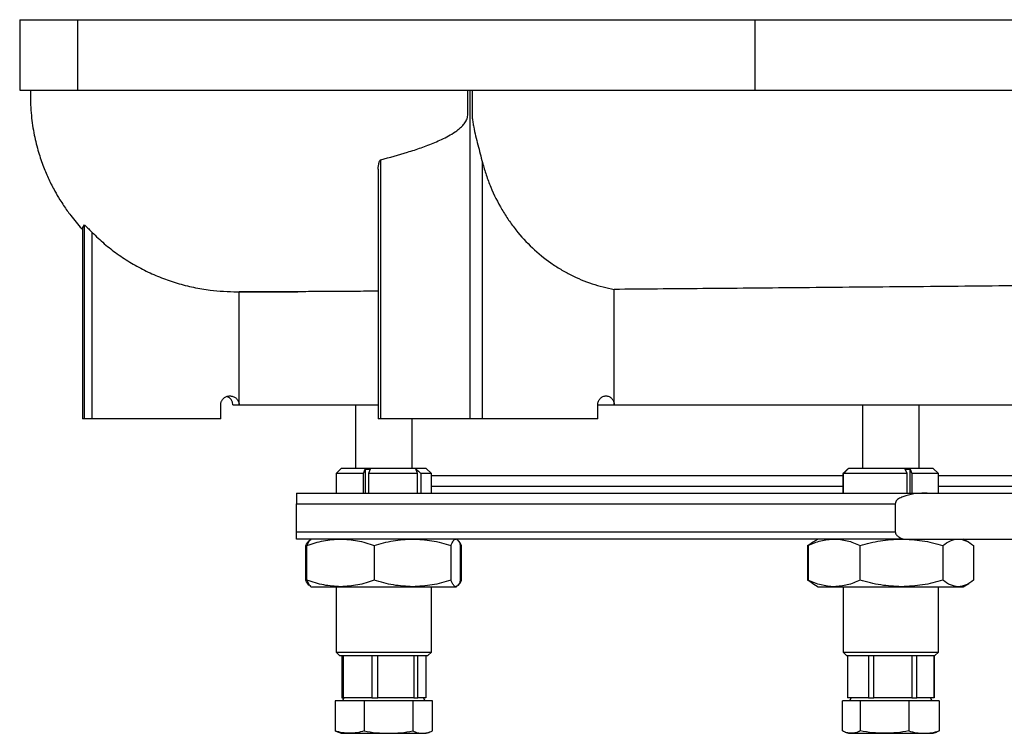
# Model space of a CAD drawing. Extents: x 4262 to 5625, y 3282 to 5186.
# Tile 1 of 14: x 4262 to 4541, y 3365 to 3567. Entities that reach past the tile are written whole.
import ezdxf

# ---------------------------------------------------------------- set-up
doc = ezdxf.new("R2010")
doc.units = 0
doc.header["$LTSCALE"] = 10
doc.header["$MEASUREMENT"] = 0
doc.layers.get('0').update_dxf_attribs({"linetype": 'CONTINUOUS'})

msp = doc.modelspace()

# ---------------------------------------------------------------- linework, layer by layer
at = {"color": 7, "linetype": 'Continuous'}
for p, q in [((4262.33, 3567.27), (4262.33, 3547.27)), ((4262.33, 3567.27), (4278.69, 3567.27)), ((4278.69, 3567.27), (4470.3, 3567.27)), ((4278.69, 3567.27), (4278.69, 3547.27)), ((4470.3, 3567.27), (4833.36, 3567.27)), ((4470.3, 3567.27), (4470.3, 3547.27)), ((4262.33, 3547.27), (4278.69, 3547.27)), ((4278.69, 3547.27), (4470.3, 3547.27)), ((4389.73, 3454.27), (4389.73, 3547.27)), ((4470.3, 3547.27), (4588.04, 3547.27)), ((4364.53, 3454.27), (4364.53, 3527.62)), ((4393.24, 3454.27), (4393.24, 3526.82)), ((4363.76, 3524.78), (4363.76, 3454.27)), ((4280.14, 3508.25), (4280.62, 3509.16)), ((4280.62, 3454.27), (4280.62, 3509.16)), ((4280.13, 3508.25), (4280.13, 3454.27)), ((4282.84, 3454.27), (4282.84, 3507.04)), ((4323.82, 3490.23), (4324.67, 3490.23)), ((4324.16, 3490.23), (4324.39, 3490.22)), ((4324.39, 3458.27), (4324.39, 3490.22)), ((4430.49, 3458.27), (4430.49, 3490.92)), ((4319.21, 3454.27), (4319.21, 3458.27)), ((4322.63, 3458.27), (4324.39, 3458.27)), ((4324.39, 3458.27), (4363.76, 3458.27)), ((4357.31, 3458.27), (4357.31, 3440.27)), ((4425.85, 3454.27), (4425.85, 3458.27)), ((4425.85, 3458.27), (4430.49, 3458.27)), ((4430.49, 3458.27), (4578.44, 3458.27)), ((4500.72, 3458.27), (4500.72, 3440.27)), ((4516.72, 3440.27), (4516.72, 3458.27)), ((4280.62, 3454.27), (4280.13, 3454.27)), ((4282.84, 3454.27), (4280.62, 3454.27)), ((4319.21, 3454.27), (4282.84, 3454.27)), ((4364.53, 3454.27), (4363.76, 3454.27)), ((4389.73, 3454.27), (4364.53, 3454.27)), ((4373.31, 3440.27), (4373.31, 3454.27)), ((4393.24, 3454.27), (4389.73, 3454.27)), ((4425.85, 3454.27), (4393.24, 3454.27)), ((4353.31, 3440.27), (4351.81, 3438.77)), ((4365.31, 3440.27), (4353.31, 3440.27)), ((4359.59, 3438.77), (4360.07, 3440.06)), ((4360.07, 3440.06), (4361.46, 3440.06)), ((4360.07, 3440.06), (4360.07, 3433.27)), ((4361.46, 3440.06), (4360.98, 3438.77)), ((4377.31, 3440.27), (4365.31, 3440.27)), ((4374.84, 3438.77), (4374.37, 3440.09)), ((4378.81, 3438.77), (4377.31, 3440.27)), ((4495.22, 3438.77), (4496.56, 3440.09)), ((4496.72, 3440.27), (4495.26, 3438.8)), ((4508.72, 3440.27), (4496.72, 3440.27)), ((4520.72, 3440.27), (4508.72, 3440.27)), ((4512.81, 3440.06), (4514.19, 3440.06)), ((4513.32, 3438.77), (4512.81, 3440.06)), ((4514.19, 3440.06), (4514.7, 3438.77)), ((4514.19, 3433.27), (4514.19, 3440.06)), ((4522.19, 3438.8), (4520.72, 3440.27)), ((4351.81, 3438.77), (4351.81, 3433.27)), ((4359.59, 3438.77), (4351.81, 3438.77)), ((4359.59, 3433.27), (4359.59, 3438.77)), ((4374.84, 3438.77), (4360.98, 3438.77)), ((4360.98, 3438.77), (4360.98, 3433.27)), ((4374.84, 3433.27), (4374.84, 3438.77)), ((4378.81, 3438.77), (4375.84, 3438.77)), ((4375.84, 3438.77), (4375.84, 3433.27)), ((4378.81, 3433.27), (4378.81, 3438.77)), ((4378.81, 3438.27), (4495.22, 3438.27)), ((4495.22, 3433.27), (4495.22, 3438.77)), ((4513.32, 3438.77), (4495.3, 3438.77)), ((4495.3, 3438.77), (4495.3, 3433.27)), ((4513.32, 3433.27), (4513.32, 3438.77)), ((4522.22, 3438.77), (4514.7, 3438.77)), ((4514.7, 3438.77), (4514.7, 3433.27)), ((4522.22, 3438.77), (4522.19, 3438.8)), ((4522.22, 3433.27), (4522.22, 3438.77)), ((4522.22, 3438.27), (4610.13, 3438.27)), ((4378.81, 3435.27), (4495.22, 3435.27)), ((4522.22, 3435.27), (4610.13, 3435.27)), ((4518.98, 3433.27), (4701.29, 3433.27)), ((4340.63, 3422.27), (4340.63, 3430.27)), ((4340.63, 3430.27), (4510, 3430.27)), ((4510, 3430.27), (4510, 3422.27)), ((4340.63, 3422.27), (4510, 3422.27)), ((4512.22, 3420.27), (4340.63, 3420.27)), ((4344.62, 3420.16), (4344.53, 3420.11)), ((4344.81, 3420.27), (4344.62, 3420.16)), ((4385.99, 3420.16), (4385.81, 3420.27)), ((4488.22, 3420.27), (4486.65, 3419.36)), ((4512.22, 3420.27), (4708.05, 3420.27)), ((4530.8, 3419.36), (4529.22, 3420.27)), ((4343.29, 3408.6), (4343.29, 3418.44)), ((4343.59, 3408.6), (4343.59, 3418.44)), ((4362.62, 3418.44), (4362.62, 3408.6)), ((4384.33, 3418.44), (4384.33, 3408.6)), ((4386.97, 3418.54), (4387.33, 3418.44)), ((4387.02, 3408.6), (4387.02, 3418.44)), ((4387.33, 3408.6), (4387.33, 3418.44)), ((4485.21, 3418.44), (4486.37, 3419.11)), ((4485.21, 3418.44), (4485.21, 3408.6)), ((4486.69, 3419.29), (4485.31, 3418.44)), ((4485.31, 3418.44), (4485.31, 3408.6)), ((4486.65, 3419.36), (4486.33, 3419.18)), ((4500.04, 3408.6), (4500.04, 3418.44)), ((4523.45, 3418.44), (4523.45, 3408.6)), ((4532.14, 3418.44), (4532.14, 3408.6)), ((4532.24, 3408.6), (4532.24, 3418.44)), ((4344.53, 3406.93), (4344.62, 3406.87)), ((4344.62, 3406.87), (4344.81, 3406.77)), ((4344.81, 3406.77), (4353.1, 3406.77)), ((4351.81, 3406.77), (4351.81, 3388.27)), ((4353.1, 3406.77), (4373.47, 3406.77)), ((4373.47, 3406.77), (4385.67, 3406.77)), ((4378.81, 3388.27), (4378.81, 3406.77)), ((4385.94, 3406.96), (4385.67, 3406.77)), ((4385.67, 3406.77), (4385.81, 3406.77)), ((4385.81, 3406.77), (4385.99, 3406.87)), ((4387.33, 3408.6), (4387.07, 3408.52)), ((4486.37, 3407.93), (4485.21, 3408.6)), ((4485.31, 3408.6), (4486.69, 3407.74)), ((4486.33, 3407.86), (4486.65, 3407.68)), ((4486.65, 3407.68), (4488.22, 3406.77)), ((4488.22, 3406.77), (4492.67, 3406.77)), ((4492.67, 3406.77), (4511.74, 3406.77)), ((4495.22, 3406.77), (4495.22, 3388.27)), ((4511.74, 3406.77), (4527.79, 3406.77)), ((4522.22, 3388.27), (4522.22, 3406.77)), ((4527.79, 3406.77), (4529.22, 3406.77)), ((4529.22, 3406.77), (4530.8, 3407.68)), ((4351.81, 3388.27), (4352.81, 3387.27)), ((4351.81, 3388.27), (4378.81, 3388.27)), ((4352.81, 3387.27), (4377.81, 3387.27)), ((4353.43, 3387.27), (4353.43, 3375.27)), ((4353.95, 3375.27), (4353.95, 3387.27)), ((4361.97, 3387.27), (4361.97, 3375.27)), ((4363.6, 3375.27), (4363.6, 3387.27)), ((4373.85, 3387.27), (4373.85, 3375.27)), ((4374.96, 3375.27), (4374.96, 3387.27)), ((4377.18, 3387.27), (4377.18, 3375.27)), ((4377.81, 3387.27), (4378.81, 3388.27)), ((4495.22, 3388.27), (4496.22, 3387.27)), ((4495.22, 3388.27), (4522.22, 3388.27)), ((4496.22, 3387.27), (4521.22, 3387.27)), ((4496.47, 3387.27), (4496.47, 3375.27)), ((4496.56, 3375.27), (4496.56, 3387.27)), ((4502.45, 3387.27), (4502.45, 3375.27)), ((4503.94, 3375.27), (4503.94, 3387.27)), ((4514.7, 3387.27), (4514.7, 3375.27)), ((4516.1, 3375.27), (4516.1, 3387.27)), ((4520.97, 3375.27), (4520.97, 3387.27)), ((4520.97, 3387.27), (4520.97, 3375.27)), ((4521.22, 3387.27), (4522.22, 3388.27)), ((4351.54, 3374.47), (4351.54, 3365.94)), ((4359.79, 3374.47), (4351.54, 3374.47)), ((4353.43, 3375.27), (4353.95, 3375.27)), ((4354.06, 3375.27), (4353.6, 3374.47)), ((4356.22, 3375.27), (4353.95, 3375.27)), ((4359.7, 3375.27), (4356.22, 3375.27)), ((4361.97, 3375.27), (4359.7, 3375.27)), ((4359.79, 3374.47), (4359.79, 3365.94)), ((4373.55, 3374.47), (4359.79, 3374.47)), ((4361.97, 3375.27), (4363.6, 3375.27)), ((4366.51, 3375.27), (4363.6, 3375.27)), ((4370.94, 3375.27), (4366.51, 3375.27)), ((4373.85, 3375.27), (4370.94, 3375.27)), ((4373.55, 3374.47), (4373.55, 3365.94)), ((4379.07, 3374.47), (4373.55, 3374.47)), ((4373.85, 3375.27), (4374.96, 3375.27)), ((4375.59, 3375.27), (4374.96, 3375.27)), ((4376.55, 3375.27), (4375.59, 3375.27)), ((4377.01, 3374.47), (4376.55, 3375.27)), ((4377.18, 3375.27), (4376.55, 3375.27)), ((4379.07, 3365.94), (4379.07, 3374.47)), ((4495.02, 3365.94), (4495.02, 3374.47)), ((4500.1, 3374.47), (4495.02, 3374.47)), ((4496.56, 3375.27), (4496.47, 3375.27)), ((4498.23, 3375.27), (4496.56, 3375.27)), ((4497.48, 3375.27), (4497.02, 3374.47)), ((4500.78, 3375.27), (4498.23, 3375.27)), ((4513.81, 3374.47), (4500.1, 3374.47)), ((4500.1, 3374.47), (4500.1, 3365.94)), ((4502.45, 3375.27), (4500.78, 3375.27)), ((4502.45, 3375.27), (4503.94, 3375.27)), ((4506.99, 3375.27), (4503.94, 3375.27)), ((4511.65, 3375.27), (4506.99, 3375.27)), ((4514.7, 3375.27), (4511.65, 3375.27)), ((4513.81, 3374.47), (4513.81, 3365.94)), ((4522.43, 3374.47), (4513.81, 3374.47)), ((4514.7, 3375.27), (4516.1, 3375.27)), ((4517.48, 3375.27), (4516.1, 3375.27)), ((4519.59, 3375.27), (4517.48, 3375.27)), ((4520.97, 3375.27), (4519.59, 3375.27)), ((4520.43, 3374.47), (4519.97, 3375.27)), ((4522.43, 3374.47), (4522.43, 3365.94)), ((4351.54, 3365.94), (4352.22, 3365.7)), ((4352.21, 3365.67), (4353.31, 3365.27)), ((4353.31, 3365.27), (4355.66, 3365.27)), ((4355.66, 3365.27), (4366.67, 3365.27)), ((4366.67, 3365.27), (4376.31, 3365.27)), ((4376.31, 3365.27), (4377.31, 3365.27)), ((4377.31, 3365.27), (4378.4, 3365.67)), ((4495.81, 3365.6), (4496.72, 3365.27)), ((4496.72, 3365.27), (4497.56, 3365.27)), ((4497.56, 3365.27), (4506.96, 3365.27)), ((4506.96, 3365.27), (4518.12, 3365.27)), ((4518.12, 3365.27), (4520.72, 3365.27)), ((4520.72, 3365.27), (4521.63, 3365.6)), ((4522.43, 3365.94), (4521.62, 3365.63))]:
    msp.add_line(p, q, dxfattribs=at)
msp.add_arc((4320.13, 3458.27), 2.5, 0, 70.6418, dxfattribs=at)
for points, knots in [([(4265.38, 3547.27), (4265.37, 3546.9), (4265.37, 3544.52), (4265.51, 3540.26), (4266.34, 3534.76), (4267.55, 3529.91), (4268.96, 3525.75), (4270.52, 3522.08), (4272.09, 3519), (4273.53, 3516.54), (4274.72, 3514.7), (4275.75, 3513.22), (4277.4, 3511), (4278.83, 3509.2), (4280.05, 3507.96), (4280.13, 3507.88)], [0, 0, 0, 0, 0.025302, 0.166405, 0.295426, 0.411271, 0.513407, 0.601438, 0.688034, 0.753521, 0.7996, 0.840531, 0.879218, 0.991752, 1, 1, 1, 1]), ([(4364.53, 3527.62), (4367, 3528.27), (4369.51, 3528.97), (4373.33, 3530.16), (4374.6, 3530.58), (4377.17, 3531.49), (4378.46, 3531.98), (4380.4, 3532.79), (4381.04, 3533.08), (4382.33, 3533.69), (4382.97, 3534.01), (4384.24, 3534.71), (4384.87, 3535.08), (4385.79, 3535.71), (4386.1, 3535.93), (4386.69, 3536.4), (4386.99, 3536.65), (4387.55, 3537.19), (4387.83, 3537.49), (4388.33, 3538.14), (4388.56, 3538.5), (4388.83, 3539.11), (4388.91, 3539.32), (4389.02, 3539.77), (4389.06, 3539.99), (4389.08, 3540.34), (4389.08, 3540.46), (4389.08, 3540.69), (4389.08, 3541.05), (4389.08, 3543.28), (4389.07, 3545.39), (4389.07, 3547.27)], [0, 0, 0, 0, 0.25, 0.25, 0.375, 0.375, 0.5, 0.5, 0.5625, 0.5625, 0.625, 0.625, 0.6875, 0.6875, 0.71875, 0.71875, 0.75, 0.75, 0.78125, 0.78125, 0.8125, 0.8125, 0.828125, 0.828125, 0.84375, 0.84375, 0.851563, 0.851563, 0.859375, 0.875, 1, 1, 1, 1]), ([(4390.31, 3547.27), (4390.31, 3545.52), (4390.31, 3543.78), (4390.31, 3541.6), (4390.31, 3541.16), (4390.31, 3540.51), (4390.3, 3540.29), (4390.32, 3539.85), (4390.33, 3539.64), (4390.39, 3538.99), (4390.45, 3538.57), (4390.58, 3537.72), (4390.66, 3537.3), (4390.91, 3536.03), (4391.1, 3535.19), (4391.5, 3533.51), (4391.71, 3532.67), (4392.14, 3531), (4392.36, 3530.16), (4392.8, 3528.49), (4393.02, 3527.65), (4393.24, 3526.82)], [0, 0, 0, 0, 0.25, 0.25, 0.3125, 0.3125, 0.34375, 0.34375, 0.375, 0.375, 0.4375, 0.4375, 0.5, 0.5, 0.625, 0.625, 0.75, 0.75, 0.875, 0.875, 1, 1, 1, 1]), ([(4363.79, 3524.78), (4363.78, 3524.99), (4363.75, 3525.52), (4363.86, 3526.36), (4364.03, 3527.08), (4364.29, 3527.5), (4364.45, 3527.58), (4364.53, 3527.62)], [0, 0, 0, 0, 0.185095, 0.478805, 0.784395, 0.902429, 1, 1, 1, 1]), ([(4393.24, 3526.82), (4393.55, 3525.63), (4393.9, 3524.46), (4394.67, 3522.15), (4395.1, 3521.01), (4396.48, 3517.68), (4397.54, 3515.56), (4399.33, 3512.52), (4399.96, 3511.53), (4400.95, 3510.08), (4401.29, 3509.6), (4401.99, 3508.66), (4402.35, 3508.2), (4404.16, 3505.92), (4405.71, 3504.24), (4408.99, 3501.14), (4410.73, 3499.72), (4413.48, 3497.79), (4414.41, 3497.18), (4416.31, 3496.05), (4417.26, 3495.52), (4420.18, 3494.05), (4422.18, 3493.21), (4425.25, 3492.18), (4426.28, 3491.88), (4428.38, 3491.34), (4429.43, 3491.11), (4430.49, 3490.92)], [0, 0, 0, 0, 0.0625, 0.0625, 0.125, 0.125, 0.25, 0.25, 0.3125, 0.3125, 0.34375, 0.34375, 0.375, 0.375, 0.5, 0.5, 0.625, 0.625, 0.6875, 0.6875, 0.75, 0.75, 0.875, 0.875, 0.9375, 0.9375, 1, 1, 1, 1]), ([(4280.62, 3509.16), (4280.65, 3509.15), (4280.71, 3509.14), (4281.06, 3508.82), (4281.68, 3508.21), (4282.33, 3507.55), (4282.76, 3507.11), (4282.84, 3507.04)], [0, 0, 0, 0, 0.168721, 0.336637, 0.577599, 0.928523, 1, 1, 1, 1]), ([(4282.84, 3507.04), (4283.96, 3505.96), (4286.21, 3503.8), (4289.95, 3500.91), (4293.92, 3498.3), (4298.1, 3496.05), (4302.42, 3494.16), (4306.89, 3492.62), (4311.5, 3491.46), (4317.15, 3490.45), (4321.29, 3490.33), (4323.83, 3490.25)], [0, 0, 0, 0, 0.101947, 0.2039, 0.308762, 0.413629, 0.516777, 0.619929, 0.725713, 0.8315, 1, 1, 1, 1]), ([(4363.76, 3490.4), (4361.51, 3490.39), (4356.29, 3490.35), (4349.51, 3490.31), (4343.14, 3490.28), (4337.82, 3490.25), (4333.23, 3490.23), (4329.43, 3490.22), (4326.37, 3490.22), (4325.05, 3490.22), (4324.39, 3490.22)], [0, 0, 0, 0, 0.1066551, 0.2473637, 0.3711179, 0.4949601, 0.6187144, 0.7457778, 0.8729365, 1, 1, 1, 1]), ([(4324.39, 3490.27), (4325.19, 3490.27), (4326.79, 3490.27), (4330.5, 3490.27), (4335.02, 3490.27), (4338.47, 3490.27), (4340.73, 3490.27), (4341, 3490.27)], [0, 0, 0, 0, 0.260764, 0.522631, 0.745683, 0.968906, 1, 1, 1, 1]), ([(4578.44, 3492.34), (4577.13, 3492.32), (4570.54, 3492.24), (4558.73, 3492.1), (4543.13, 3491.92), (4527.59, 3491.77), (4512.16, 3491.64), (4496.9, 3491.51), (4482.36, 3491.38), (4468.55, 3491.25), (4455.44, 3491.14), (4442.68, 3491.03), (4434.55, 3490.96), (4430.49, 3490.92)], [0, 0, 0, 0, 0.024426, 0.122593, 0.220836, 0.319003, 0.420022, 0.521123, 0.622142, 0.716068, 0.809994, 0.904997, 1, 1, 1, 1]), ([(4319.21, 3458.27), (4319.23, 3458.54), (4319.29, 3459.07), (4319.69, 3459.79), (4320.29, 3460.35), (4321.07, 3460.72), (4321.97, 3460.81), (4322.88, 3460.6), (4323.66, 3460.08), (4324.19, 3459.35), (4324.37, 3458.7), (4324.38, 3458.34), (4324.39, 3458.27)], [0, 0, 0, 0, 0.098527, 0.196975, 0.298163, 0.405726, 0.519999, 0.638523, 0.756332, 0.868285, 0.972324, 1, 1, 1, 1]), ([(4425.85, 3458.27), (4425.85, 3458.44), (4425.87, 3458.61), (4425.93, 3458.94), (4425.98, 3459.1), (4426.1, 3459.41), (4426.17, 3459.55), (4426.35, 3459.83), (4426.45, 3459.95), (4426.67, 3460.18), (4426.79, 3460.28), (4427.04, 3460.46), (4427.17, 3460.53), (4427.45, 3460.65), (4427.59, 3460.69), (4427.88, 3460.75), (4428.02, 3460.77), (4428.32, 3460.77), (4428.47, 3460.75), (4428.75, 3460.69), (4428.89, 3460.65), (4429.17, 3460.53), (4429.3, 3460.45), (4429.55, 3460.28), (4429.67, 3460.18), (4430, 3459.84), (4430.18, 3459.57), (4430.36, 3459.1), (4430.41, 3458.94), (4430.48, 3458.61), (4430.49, 3458.44), (4430.49, 3458.27)], [0, 0, 0, 0, 0.0625, 0.0625, 0.125, 0.125, 0.1875, 0.1875, 0.25, 0.25, 0.3125, 0.3125, 0.375, 0.375, 0.4375, 0.4375, 0.5, 0.5, 0.5625, 0.5625, 0.625, 0.625, 0.6875, 0.6875, 0.75, 0.75, 0.875, 0.875, 0.9375, 0.9375, 1, 1, 1, 1]), ([(4340.63, 3433.27), (4340.63, 3433.24), (4340.63, 3433.18), (4340.63, 3432.74), (4340.63, 3432.12), (4340.63, 3431.62), (4340.63, 3431.05), (4340.63, 3430.64), (4340.63, 3430.36), (4340.63, 3430.27)], [0, 0, 0, 0, 0.300527, 0.606211, 0.726991, 0.863805, 0.917651, 0.972063, 1, 1, 1, 1]), ([(4340.63, 3433.27), (4340.81, 3433.27), (4341.18, 3433.27), (4341.73, 3433.27), (4342.29, 3433.27), (4342.86, 3433.27), (4343.44, 3433.27), (4344.03, 3433.27), (4344.63, 3433.27), (4345.24, 3433.27), (4345.85, 3433.27), (4346.48, 3433.27), (4347.11, 3433.27), (4347.76, 3433.27), (4348.41, 3433.27), (4349.08, 3433.27), (4349.75, 3433.27), (4350.43, 3433.27), (4351.12, 3433.27), (4351.82, 3433.27), (4353.44, 3433.27), (4356.05, 3433.27), (4359.82, 3433.27), (4363.79, 3433.27), (4369.39, 3433.27), (4376.93, 3433.27), (4386.8, 3433.27), (4397.45, 3433.27), (4408.85, 3433.27), (4420.93, 3433.27), (4433.63, 3433.27), (4446.9, 3433.27), (4458.36, 3433.27), (4467.74, 3433.27), (4474.84, 3433.27), (4482.05, 3433.27), (4487.89, 3433.27), (4492.28, 3433.27), (4495.19, 3433.27), (4498.12, 3433.27), (4501.06, 3433.27), (4504.01, 3433.27), (4506.98, 3433.27), (4509.96, 3433.27), (4512.95, 3433.27), (4515.95, 3433.27), (4517.97, 3433.27), (4518.98, 3433.27)], [0, 0, 0, 0, 0.006433, 0.012864, 0.019293, 0.025721, 0.032147, 0.038573, 0.044998, 0.051422, 0.057846, 0.06427, 0.070694, 0.077118, 0.083543, 0.089969, 0.096396, 0.102824, 0.109253, 0.115684, 0.122117, 0.153269, 0.184396, 0.215523, 0.246676, 0.309791, 0.372908, 0.436453, 0.5, 0.563545, 0.627092, 0.690207, 0.753324, 0.784476, 0.815603, 0.84673, 0.877883, 0.890104, 0.902319, 0.914529, 0.926736, 0.938941, 0.951147, 0.963354, 0.975564, 0.987779, 1, 1, 1, 1]), ([(4518.98, 3433.27), (4517.97, 3433.24), (4515.95, 3433.18), (4513.55, 3432.74), (4511.78, 3432.12), (4510.85, 3431.62), (4510.27, 3431.05), (4510.03, 3430.64), (4510.01, 3430.36), (4510, 3430.27)], [0, 0, 0, 0, 0.300527, 0.606211, 0.726991, 0.863805, 0.917651, 0.972063, 1, 1, 1, 1]), ([(4340.63, 3420.27), (4340.63, 3420.48), (4340.63, 3420.78), (4340.63, 3421.4), (4340.63, 3421.83), (4340.63, 3422.15), (4340.63, 3422.27)], [0, 0, 0, 0, 0.517325, 0.699877, 0.884241, 1, 1, 1, 1]), ([(4343.29, 3418.44), (4343.57, 3418.97), (4343.99, 3419.78), (4344.43, 3419.95), (4344.58, 3420.01)], [0, 0, 0, 0, 0.665253, 1, 1, 1, 1]), ([(4343.59, 3418.44), (4345.14, 3418.95), (4348.26, 3419.98), (4351.48, 3420.17), (4353.1, 3420.27)], [0, 0, 0, 0, 0.49546, 1, 1, 1, 1]), ([(4344.67, 3420.08), (4344.54, 3420.01), (4344.17, 3419.83), (4343.82, 3418.98), (4343.59, 3418.44)], [0, 0, 0, 0, 0.371374, 1, 1, 1, 1]), ([(4353.1, 3420.27), (4354.7, 3420.18), (4357.92, 3419.99), (4361.04, 3418.96), (4362.62, 3418.44)], [0, 0, 0, 0, 0.4945114, 1, 1, 1, 1]), ([(4362.62, 3418.44), (4364.38, 3418.95), (4367.94, 3419.98), (4371.62, 3420.17), (4373.47, 3420.27)], [0, 0, 0, 0, 0.495458, 1, 1, 1, 1]), ([(4373.47, 3420.27), (4375.29, 3420.18), (4378.97, 3419.99), (4382.53, 3418.96), (4384.33, 3418.44)], [0, 0, 0, 0, 0.494511, 1, 1, 1, 1]), ([(4384.33, 3418.44), (4384.55, 3418.95), (4384.99, 3419.98), (4385.44, 3420.17), (4385.67, 3420.27)], [0, 0, 0, 0, 0.495458, 1, 1, 1, 1]), ([(4387.33, 3418.44), (4387.04, 3418.97), (4386.62, 3419.78), (4386.18, 3419.95), (4386.03, 3420.01)], [0, 0, 0, 0, 0.665254, 1, 1, 1, 1]), ([(4485.31, 3418.44), (4486.51, 3418.95), (4488.92, 3419.98), (4491.41, 3420.17), (4492.67, 3420.27)], [0, 0, 0, 0, 0.495459, 1, 1, 1, 1]), ([(4492.67, 3420.27), (4493.91, 3420.18), (4496.4, 3419.99), (4498.82, 3418.96), (4500.04, 3418.44)], [0, 0, 0, 0, 0.494511, 1, 1, 1, 1]), ([(4500.04, 3418.44), (4501.94, 3418.95), (4505.78, 3419.98), (4509.74, 3420.17), (4511.74, 3420.27)], [0, 0, 0, 0, 0.495458, 1, 1, 1, 1]), ([(4510, 3422.27), (4510.02, 3422.14), (4510.05, 3421.84), (4510.38, 3421.34), (4511.09, 3420.75), (4511.78, 3420.45), (4512.22, 3420.27)], [0, 0, 0, 0, 0.126122, 0.28321, 0.549796, 1, 1, 1, 1]), ([(4511.74, 3420.27), (4513.71, 3420.18), (4517.67, 3419.99), (4521.51, 3418.96), (4523.45, 3418.44)], [0, 0, 0, 0, 0.494511, 1, 1, 1, 1]), ([(4523.45, 3418.44), (4524.16, 3418.95), (4525.58, 3419.98), (4527.05, 3420.17), (4527.79, 3420.27)], [0, 0, 0, 0, 0.495459, 1, 1, 1, 1]), ([(4527.79, 3420.27), (4528.52, 3420.18), (4529.99, 3419.99), (4531.42, 3418.96), (4532.14, 3418.44)], [0, 0, 0, 0, 0.494511, 1, 1, 1, 1]), ([(4386.22, 3419.87), (4386.26, 3419.85), (4386.54, 3419.68), (4386.8, 3419.01), (4387.02, 3418.44)], [0, 0, 0, 0, 0.150672, 1, 1, 1, 1]), ([(4344.58, 3407.02), (4344.44, 3407.07), (4344, 3407.25), (4343.57, 3408.05), (4343.29, 3408.6)], [0, 0, 0, 0, 0.3213, 1, 1, 1, 1]), ([(4353.1, 3406.77), (4351.51, 3406.86), (4348.29, 3407.05), (4345.17, 3408.08), (4343.59, 3408.6)], [0, 0, 0, 0, 0.49451, 1, 1, 1, 1]), ([(4343.59, 3408.6), (4343.81, 3408.07), (4344.17, 3407.21), (4344.53, 3407.03), (4344.67, 3406.96)], [0, 0, 0, 0, 0.61616, 1, 1, 1, 1]), ([(4362.62, 3408.6), (4361.07, 3408.09), (4357.95, 3407.05), (4354.73, 3406.86), (4353.1, 3406.77)], [0, 0, 0, 0, 0.495458, 1, 1, 1, 1]), ([(4373.47, 3406.77), (4371.65, 3406.86), (4367.97, 3407.05), (4364.41, 3408.08), (4362.62, 3408.6)], [0, 0, 0, 0, 0.494511, 1, 1, 1, 1]), ([(4384.33, 3408.6), (4382.56, 3408.09), (4379.01, 3407.05), (4375.33, 3406.86), (4373.47, 3406.77)], [0, 0, 0, 0, 0.495458, 1, 1, 1, 1]), ([(4385.67, 3406.77), (4385.45, 3406.86), (4384.99, 3407.05), (4384.55, 3408.08), (4384.33, 3408.6)], [0, 0, 0, 0, 0.494511, 1, 1, 1, 1]), ([(4386.03, 3407.02), (4386.17, 3407.07), (4386.61, 3407.25), (4387.04, 3408.05), (4387.33, 3408.6)], [0, 0, 0, 0, 0.321299, 1, 1, 1, 1]), ([(4387.02, 3408.6), (4386.8, 3408.04), (4386.54, 3407.37), (4386.27, 3407.2), (4386.22, 3407.17)], [0, 0, 0, 0, 0.830611, 1, 1, 1, 1]), ([(4492.67, 3406.77), (4491.44, 3406.86), (4488.94, 3407.05), (4486.53, 3408.08), (4485.31, 3408.6)], [0, 0, 0, 0, 0.4945111, 1, 1, 1, 1]), ([(4500.04, 3408.6), (4498.84, 3408.09), (4496.43, 3407.05), (4493.93, 3406.86), (4492.67, 3406.77)], [0, 0, 0, 0, 0.495457, 1, 1, 1, 1]), ([(4511.74, 3406.77), (4509.78, 3406.86), (4505.82, 3407.05), (4501.98, 3408.08), (4500.04, 3408.6)], [0, 0, 0, 0, 0.494511, 1, 1, 1, 1]), ([(4523.45, 3408.6), (4521.55, 3408.09), (4517.71, 3407.05), (4513.75, 3406.86), (4511.74, 3406.77)], [0, 0, 0, 0, 0.495457, 1, 1, 1, 1]), ([(4527.79, 3406.77), (4527.07, 3406.86), (4525.59, 3407.05), (4524.17, 3408.08), (4523.45, 3408.6)], [0, 0, 0, 0, 0.494512, 1, 1, 1, 1]), ([(4532.14, 3408.6), (4531.43, 3408.09), (4530.01, 3407.05), (4528.54, 3406.86), (4527.79, 3406.77)], [0, 0, 0, 0, 0.495457, 1, 1, 1, 1]), ([(4355.66, 3365.27), (4354.97, 3365.3), (4353.59, 3365.37), (4352.23, 3365.75), (4351.54, 3365.94)], [0, 0, 0, 0, 0.497781, 1, 1, 1, 1]), ([(4359.79, 3365.94), (4359.11, 3365.75), (4357.74, 3365.37), (4356.36, 3365.3), (4355.66, 3365.27)], [0, 0, 0, 0, 0.4981128, 1, 1, 1, 1]), ([(4359.79, 3365.94), (4360.92, 3365.75), (4363.2, 3365.37), (4365.51, 3365.3), (4366.67, 3365.27)], [0, 0, 0, 0, 0.498114, 1, 1, 1, 1]), ([(4366.67, 3365.27), (4367.82, 3365.3), (4370.13, 3365.37), (4372.41, 3365.75), (4373.55, 3365.94)], [0, 0, 0, 0, 0.497781, 1, 1, 1, 1]), ([(4373.55, 3365.94), (4374.01, 3365.75), (4374.92, 3365.37), (4375.85, 3365.3), (4376.31, 3365.27)], [0, 0, 0, 0, 0.498112, 1, 1, 1, 1]), ([(4376.31, 3365.27), (4376.77, 3365.3), (4377.7, 3365.37), (4378.61, 3365.75), (4379.07, 3365.94)], [0, 0, 0, 0, 0.497781, 1, 1, 1, 1]), ([(4497.56, 3365.27), (4497.14, 3365.3), (4496.28, 3365.37), (4495.44, 3365.75), (4495.02, 3365.94)], [0, 0, 0, 0, 0.497781, 1, 1, 1, 1]), ([(4500.1, 3365.94), (4499.68, 3365.75), (4498.84, 3365.37), (4497.99, 3365.3), (4497.56, 3365.27)], [0, 0, 0, 0, 0.498112, 1, 1, 1, 1]), ([(4506.96, 3365.27), (4505.81, 3365.3), (4503.51, 3365.37), (4501.24, 3365.75), (4500.1, 3365.94)], [0, 0, 0, 0, 0.497782, 1, 1, 1, 1]), ([(4513.81, 3365.94), (4512.68, 3365.75), (4510.41, 3365.37), (4508.11, 3365.3), (4506.96, 3365.27)], [0, 0, 0, 0, 0.498112, 1, 1, 1, 1]), ([(4513.81, 3365.94), (4514.52, 3365.75), (4515.95, 3365.37), (4517.39, 3365.3), (4518.12, 3365.27)], [0, 0, 0, 0, 0.498113, 1, 1, 1, 1]), ([(4518.12, 3365.27), (4518.84, 3365.3), (4520.28, 3365.37), (4521.71, 3365.75), (4522.43, 3365.94)], [0, 0, 0, 0, 0.497781, 1, 1, 1, 1])]:
    msp.add_open_spline(points, degree=3, knots=knots, dxfattribs=at)
for points in [[(4374.37, 3440.09), (4374.87, 3439.65), (4375.36, 3439.21), (4375.84, 3438.77)], [(4496.56, 3440.09), (4496.14, 3439.65), (4495.72, 3439.21), (4495.3, 3438.77)]]:
    msp.add_open_spline(points, degree=3, dxfattribs=at)

doc.saveas('drawing.dxf')
